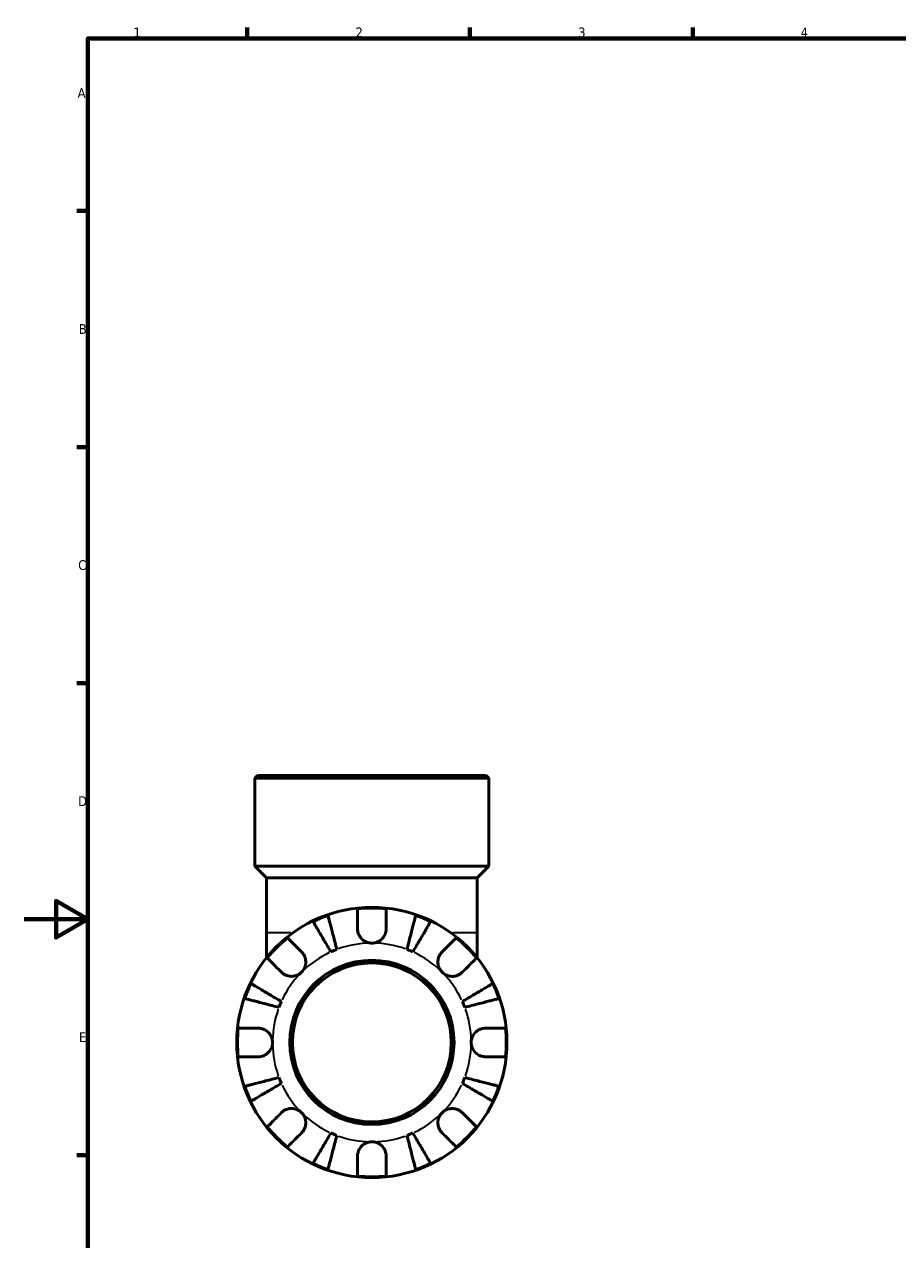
# Model space of a CAD drawing. Header units: millimetres. Extents: x 0 to 905, y -216 to 626.
# Tile 2 of 4: x 0 to 275, y 196 to 578. Entities that reach past the tile are written whole.
import ezdxf

# ---------------------------------------------------------------- set-up
doc = ezdxf.new("R2010")
doc.units = ezdxf.units.MM
for name, color, linetype, lineweight in [('Border (ANSI)', 7, 'Continuous', 70), ('Visible (ANSI)', 7, 'Continuous', 50), ('Visible Narrow (ANSI)', 7, 'Continuous', 35)]:
    doc.layers.add(name, color=color, linetype=linetype, lineweight=lineweight)
doc.styles.add('Note Text (ANSI)', font='tahoma.ttf')

# ---------------------------------------------------------------- blocks, each defined once
blk = doc.blocks.new('Borders Default Border')
at = {"layer": 'Border (ANSI)'}
for p, q in [((70.08, 574), (70.08, 577.45)), ((140.17, 574), (140.17, 577.45)), ((210.25, 574), (210.25, 577.45)), ((20, 519.75), (16.55, 519.75)), ((20, 445.5), (16.55, 445.5)), ((20, 371.25), (16.55, 371.25)), ((20, 222.75), (16.55, 222.75))]:
    blk.add_line(p, q, dxfattribs=at)
at = {"layer": 'Border (ANSI)', "flags": 128}
for points in [[(20, 20), (20, 574), (821, 574), (821, 20), (20, 20)], [(0, 297), (20, 297), (10, 302.77), (10, 291.23), (20, 297)]]:
    blk.add_lwpolyline(points, dxfattribs=at)
at = {"layer": 'Border (ANSI)', "char_height": 3.05, "attachment_point": 7, "style": 'Note Text (ANSI)'}
for s, insert in [('1', (34.35, 574.4)), ('2', (104.2, 574.4)), ('3', (174.26, 574.34)), ('4', (244.23, 574.4)), ('A', (16.78, 555.35)), ('B', (17.15, 481.1)), ('C', (16.95, 406.8)), ('D', (16.96, 332.6)), ('E', (17.21, 258.35))]:
    blk.add_mtext(s, dxfattribs=dict(at, insert=insert))

msp = doc.modelspace()

# ---------------------------------------------------------------- linework, layer by layer
at = {"layer": 'Visible (ANSI)'}
for p, q in [((73.354, 342.241), (72.504, 341.391)), ((146.157, 341.391), (72.504, 341.391)), ((72.504, 313.641), (72.504, 341.391)), ((73.354, 342.241), (145.307, 342.241)), ((145.307, 342.241), (146.157, 341.391)), ((146.157, 313.641), (146.157, 341.391)), ((146.157, 313.641), (72.504, 313.641)), ((76.187, 309.959), (72.504, 313.641)), ((142.474, 309.959), (146.157, 313.641)), ((142.474, 309.959), (76.187, 309.959)), ((76.187, 309.959), (76.187, 292.867)), ((142.474, 309.959), (142.474, 292.867)), ((76.187, 292.867), (76.187, 284.845)), ((142.474, 284.845), (142.474, 292.867))]:
    msp.add_line(p, q, dxfattribs=at)
for radius in [42.5, 25.85, 25]:
    msp.add_circle((109.331, 258.241), radius, dxfattribs=at)
for radius, start, end in [(42.273, 109.05437, 115.94563), (42.273, 83.88919, 96.11081), (42.273, 64.05437, 70.94563), (42.273, 128.88919, 141.11081), (42.273, 38.88919, 51.11081), (31.25, 110.66622, 114.33378), (31.25, 65.66622, 69.33378), (42.273, 154.05437, 160.94563), (42.273, 19.05437, 25.94563), (31.25, 155.66622, 159.33378), (31.25, 20.66622, 24.33378), (42.273, 173.88919, 186.11081), (42.273, 353.88919, 6.11081), (31.25, 200.66622, 204.33378), (31.25, 335.66622, 339.33378), (42.273, 199.05437, 205.94563), (42.273, 334.05437, 340.94563), (42.273, 218.88919, 231.11081), (31.25, 245.66622, 249.33378), (31.25, 290.66622, 294.33378), (42.273, 308.88919, 321.11081), (42.273, 244.05437, 250.94563), (42.273, 289.05437, 295.94563), (42.273, 263.88919, 276.11081)]:
    msp.add_arc((109.331, 258.241), radius, start, end, dxfattribs=at)
for points, knots in [([(95.53, 298.198), (95.567, 298.055), (95.623, 297.84), (95.754, 297.331), (95.843, 296.989), (96.054, 296.173), (96.176, 295.7), (96.423, 294.747), (96.57, 294.179), (96.886, 292.956), (97.055, 292.3), (97.378, 291.052), (97.561, 290.344), (97.936, 288.896), (98.127, 288.157), (98.302, 287.48)], [0.2134337, 0.2134337, 0.2134337, 0.2134337, 0.41601, 0.41601, 0.6243485, 0.6243485, 0.832687, 0.832687, 1.0415719, 1.0415719, 1.2504568, 1.2504568, 1.4601279, 1.4601279, 1.6697991, 1.6697991, 1.6697991, 1.6697991]), ([(104.831, 293.991), (104.831, 294.492), (104.831, 295), (104.831, 296.116), (104.831, 296.705), (104.831, 297.691), (104.831, 298.18), (104.831, 299.024), (104.831, 299.379), (104.831, 299.904), (104.831, 300.126), (104.831, 300.274)], [5.50227189, 5.50227189, 5.50227189, 5.50227189, 5.66172607, 5.66172607, 5.87111315, 5.87111315, 6.07951382, 6.07951382, 6.28791448, 6.28791448, 6.49007585, 6.49007585, 6.49007585, 6.49007585]), ([(113.831, 300.274), (113.831, 300.126), (113.831, 299.904), (113.831, 299.379), (113.831, 299.024), (113.831, 298.18), (113.831, 297.691), (113.831, 296.705), (113.831, 296.116), (113.831, 295), (113.831, 294.492), (113.831, 293.991)], [0.21343841, 0.21343841, 0.21343841, 0.21343841, 0.41559978, 0.41559978, 0.62400044, 0.62400044, 0.8324011, 0.8324011, 1.04178819, 1.04178819, 1.20124236, 1.20124236, 1.20124236, 1.20124236]), ([(120.36, 287.48), (120.535, 288.157), (120.726, 288.896), (121.1, 290.344), (121.283, 291.052), (121.606, 292.3), (121.776, 292.956), (122.092, 294.179), (122.239, 294.747), (122.485, 295.7), (122.608, 296.173), (122.819, 296.989), (122.907, 297.331), (123.039, 297.84), (123.094, 298.055), (123.131, 298.198)], [5.0161165, 5.0161165, 5.0161165, 5.0161165, 5.2257877, 5.2257877, 5.4354588, 5.4354588, 5.6443437, 5.6443437, 5.8532286, 5.8532286, 6.0615671, 6.0615671, 6.2699056, 6.2699056, 6.472482, 6.472482, 6.472482, 6.472482]), ([(96.454, 286.715), (96.099, 287.317), (95.712, 287.975), (94.953, 289.263), (94.582, 289.894), (93.927, 291.005), (93.584, 291.588), (92.943, 292.676), (92.645, 293.182), (92.145, 294.03), (91.897, 294.451), (91.47, 295.177), (91.29, 295.482), (91.023, 295.935), (90.911, 296.126), (90.836, 296.253)], [5.0161165, 5.0161165, 5.0161165, 5.0161165, 5.2257877, 5.2257877, 5.4354588, 5.4354588, 5.6443437, 5.6443437, 5.8532286, 5.8532286, 6.0615671, 6.0615671, 6.2699056, 6.2699056, 6.472482, 6.472482, 6.472482, 6.472482]), ([(127.826, 296.253), (127.751, 296.126), (127.638, 295.935), (127.372, 295.482), (127.192, 295.177), (126.764, 294.451), (126.516, 294.03), (126.017, 293.182), (125.719, 292.676), (125.078, 291.588), (124.734, 291.005), (124.08, 289.894), (123.708, 289.263), (122.949, 287.975), (122.562, 287.317), (122.207, 286.715)], [0.2134337, 0.2134337, 0.2134337, 0.2134337, 0.41601, 0.41601, 0.6243485, 0.6243485, 0.832687, 0.832687, 1.0415719, 1.0415719, 1.2504568, 1.2504568, 1.4601279, 1.4601279, 1.6697991, 1.6697991, 1.6697991, 1.6697991]), ([(82.791, 291.145), (82.896, 291.04), (83.053, 290.883), (83.424, 290.512), (83.675, 290.261), (84.271, 289.664), (84.617, 289.319), (85.315, 288.621), (85.731, 288.205), (86.52, 287.415), (86.88, 287.056), (87.234, 286.702)], [0.21343841, 0.21343841, 0.21343841, 0.21343841, 0.41559978, 0.41559978, 0.62400044, 0.62400044, 0.8324011, 0.8324011, 1.04178819, 1.04178819, 1.20124236, 1.20124236, 1.20124236, 1.20124236]), ([(109.331, 289.491), (108.912, 289.491), (108.496, 289.55), (107.606, 289.804), (107.146, 290.025), (106.357, 290.583), (106.025, 290.904), (105.509, 291.583), (105.314, 291.926), (105.075, 292.51), (105.002, 292.74), (104.899, 293.181), (104.866, 293.391), (104.836, 293.732), (104.831, 293.862), (104.831, 293.991)], [0, 0, 0, 0, 0.1255823, 0.1255823, 0.27758688, 0.27758688, 0.41565829, 0.41565829, 0.53558864, 0.53558864, 0.6106285, 0.6106285, 0.67830711, 0.67830711, 0.7205994, 0.7205994, 0.7205994, 0.7205994]), ([(113.831, 293.991), (113.831, 293.782), (113.816, 293.571), (113.756, 293.149), (113.711, 292.939), (113.574, 292.469), (113.473, 292.212), (113.122, 291.517), (112.822, 291.107), (112.053, 290.365), (111.581, 290.054), (110.515, 289.61), (109.926, 289.491), (109.331, 289.491)], [-0.72877811, -0.72877811, -0.72877811, -0.72877811, -0.65864576, -0.65864576, -0.58948737, -0.58948737, -0.50282865, -0.50282865, -0.34782332, -0.34782332, -0.17870564, -0.17870564, 0, 0, 0, 0]), ([(131.428, 286.702), (131.782, 287.056), (132.141, 287.415), (132.93, 288.205), (133.347, 288.621), (134.044, 289.319), (134.39, 289.664), (134.987, 290.261), (135.237, 290.512), (135.609, 290.883), (135.766, 291.04), (135.87, 291.145)], [5.50227189, 5.50227189, 5.50227189, 5.50227189, 5.66172607, 5.66172607, 5.87111315, 5.87111315, 6.07951382, 6.07951382, 6.28791448, 6.28791448, 6.49007585, 6.49007585, 6.49007585, 6.49007585]), ([(87.234, 286.702), (87.323, 286.613), (87.409, 286.519), (87.677, 286.202), (87.843, 285.962), (88.139, 285.428), (88.265, 285.135), (88.491, 284.387), (88.557, 283.927), (88.544, 282.895), (88.43, 282.335), (87.987, 281.259), (87.655, 280.759), (87.234, 280.338)], [-0.72474413, -0.72474413, -0.72474413, -0.72474413, -0.68292689, -0.68292689, -0.58946764, -0.58946764, -0.49014387, -0.49014387, -0.34933517, -0.34933517, -0.17856496, -0.17856496, 0, 0, 0, 0]), ([(131.428, 280.338), (131.187, 280.58), (130.974, 280.847), (130.6, 281.446), (130.445, 281.777), (130.18, 282.589), (130.105, 283.075), (130.114, 284.026), (130.19, 284.481), (130.429, 285.214), (130.557, 285.5), (130.86, 286.026), (131.031, 286.264), (131.288, 286.558), (131.357, 286.631), (131.428, 286.702)], [0, 0, 0, 0, 0.10230486, 0.10230486, 0.2116531, 0.2116531, 0.35868741, 0.35868741, 0.49861539, 0.49861539, 0.59613895, 0.59613895, 0.69034298, 0.69034298, 0.72355027, 0.72355027, 0.72355027, 0.72355027]), ([(80.87, 280.338), (80.516, 280.692), (80.157, 281.052), (79.367, 281.841), (78.951, 282.257), (78.253, 282.955), (77.908, 283.301), (77.311, 283.897), (77.06, 284.148), (76.689, 284.519), (76.532, 284.676), (76.427, 284.781)], [5.50227189, 5.50227189, 5.50227189, 5.50227189, 5.66172607, 5.66172607, 5.87111315, 5.87111315, 6.07951382, 6.07951382, 6.28791448, 6.28791448, 6.49007585, 6.49007585, 6.49007585, 6.49007585]), ([(142.234, 284.781), (142.13, 284.676), (141.973, 284.519), (141.601, 284.148), (141.351, 283.897), (140.754, 283.301), (140.408, 282.955), (139.71, 282.257), (139.294, 281.841), (138.505, 281.052), (138.146, 280.692), (137.792, 280.338)], [0.21343841, 0.21343841, 0.21343841, 0.21343841, 0.41559978, 0.41559978, 0.62400044, 0.62400044, 0.8324011, 0.8324011, 1.04178819, 1.04178819, 1.20124236, 1.20124236, 1.20124236, 1.20124236]), ([(87.234, 280.338), (86.992, 280.097), (86.725, 279.884), (86.126, 279.511), (85.795, 279.356), (84.983, 279.091), (84.497, 279.016), (83.546, 279.025), (83.091, 279.101), (82.358, 279.339), (82.072, 279.467), (81.546, 279.77), (81.308, 279.942), (81.014, 280.198), (80.941, 280.267), (80.87, 280.338)], [0, 0, 0, 0, 0.10230486, 0.10230486, 0.2116531, 0.2116531, 0.35868741, 0.35868741, 0.49861539, 0.49861539, 0.59613895, 0.59613895, 0.69034298, 0.69034298, 0.72355027, 0.72355027, 0.72355027, 0.72355027]), ([(137.792, 280.338), (137.703, 280.249), (137.609, 280.163), (137.292, 279.895), (137.052, 279.729), (136.518, 279.433), (136.224, 279.307), (135.477, 279.081), (135.017, 279.015), (133.985, 279.028), (133.424, 279.142), (132.349, 279.585), (131.849, 279.917), (131.428, 280.338)], [-0.72474413, -0.72474413, -0.72474413, -0.72474413, -0.68292689, -0.68292689, -0.58946764, -0.58946764, -0.49014387, -0.49014387, -0.34933517, -0.34933517, -0.17856496, -0.17856496, 0, 0, 0, 0]), ([(71.319, 276.736), (71.446, 276.661), (71.637, 276.549), (72.09, 276.282), (72.395, 276.102), (73.121, 275.675), (73.542, 275.427), (74.39, 274.927), (74.896, 274.629), (75.984, 273.988), (76.567, 273.645), (77.678, 272.99), (78.309, 272.619), (79.597, 271.86), (80.255, 271.473), (80.857, 271.118)], [0.2134337, 0.2134337, 0.2134337, 0.2134337, 0.41601, 0.41601, 0.6243485, 0.6243485, 0.832687, 0.832687, 1.0415719, 1.0415719, 1.2504568, 1.2504568, 1.4601279, 1.4601279, 1.6697991, 1.6697991, 1.6697991, 1.6697991]), ([(137.804, 271.118), (138.407, 271.473), (139.064, 271.86), (140.353, 272.619), (140.983, 272.99), (142.094, 273.645), (142.677, 273.988), (143.766, 274.629), (144.272, 274.927), (145.12, 275.427), (145.541, 275.675), (146.267, 276.102), (146.572, 276.282), (147.024, 276.549), (147.215, 276.661), (147.343, 276.736)], [5.0161165, 5.0161165, 5.0161165, 5.0161165, 5.2257877, 5.2257877, 5.4354588, 5.4354588, 5.6443437, 5.6443437, 5.8532286, 5.8532286, 6.0615671, 6.0615671, 6.2699056, 6.2699056, 6.472482, 6.472482, 6.472482, 6.472482]), ([(80.092, 269.27), (79.415, 269.445), (78.676, 269.636), (77.228, 270.011), (76.52, 270.194), (75.272, 270.517), (74.616, 270.686), (73.393, 271.002), (72.825, 271.149), (71.872, 271.396), (71.399, 271.518), (70.583, 271.729), (70.241, 271.818), (69.732, 271.949), (69.517, 272.005), (69.374, 272.042)], [5.0161165, 5.0161165, 5.0161165, 5.0161165, 5.2257877, 5.2257877, 5.4354588, 5.4354588, 5.6443437, 5.6443437, 5.8532286, 5.8532286, 6.0615671, 6.0615671, 6.2699056, 6.2699056, 6.472482, 6.472482, 6.472482, 6.472482]), ([(149.287, 272.042), (149.144, 272.005), (148.929, 271.949), (148.421, 271.818), (148.078, 271.729), (147.262, 271.518), (146.789, 271.396), (145.836, 271.149), (145.268, 271.002), (144.045, 270.686), (143.39, 270.517), (142.141, 270.194), (141.433, 270.011), (139.986, 269.636), (139.246, 269.445), (138.57, 269.27)], [0.2134337, 0.2134337, 0.2134337, 0.2134337, 0.41601, 0.41601, 0.6243485, 0.6243485, 0.832687, 0.832687, 1.0415719, 1.0415719, 1.2504568, 1.2504568, 1.4601279, 1.4601279, 1.6697991, 1.6697991, 1.6697991, 1.6697991]), ([(67.298, 262.741), (67.446, 262.741), (67.668, 262.741), (68.193, 262.741), (68.548, 262.741), (69.392, 262.741), (69.881, 262.741), (70.867, 262.741), (71.456, 262.741), (72.572, 262.741), (73.08, 262.741), (73.581, 262.741)], [0.21343841, 0.21343841, 0.21343841, 0.21343841, 0.41559978, 0.41559978, 0.62400044, 0.62400044, 0.8324011, 0.8324011, 1.04178819, 1.04178819, 1.20124236, 1.20124236, 1.20124236, 1.20124236]), ([(73.581, 262.741), (73.736, 262.741), (73.892, 262.733), (74.312, 262.689), (74.576, 262.638), (75.127, 262.478), (75.412, 262.363), (76.099, 262), (76.478, 261.717), (77.202, 260.972), (77.516, 260.496), (77.963, 259.424), (78.081, 258.836), (78.081, 258.241)], [-0.71968867, -0.71968867, -0.71968867, -0.71968867, -0.66913349, -0.66913349, -0.58448293, -0.58448293, -0.49008499, -0.49008499, -0.34765985, -0.34765985, -0.17827673, -0.17827673, 0, 0, 0, 0]), ([(140.581, 258.241), (140.581, 258.642), (140.634, 259.041), (140.857, 259.855), (141.036, 260.262), (141.58, 261.128), (141.979, 261.551), (142.746, 262.107), (143.071, 262.284), (143.67, 262.524), (143.936, 262.602), (144.482, 262.71), (144.762, 262.738), (145.052, 262.741), (145.066, 262.741), (145.081, 262.741)], [-3.12621297, -3.12621297, -3.12621297, -3.12621297, -3.00592131, -3.00592131, -2.87295675, -2.87295675, -2.69789372, -2.69789372, -2.58338701, -2.58338701, -2.49547573, -2.49547573, -2.40310236, -2.40310236, -2.39831682, -2.39831682, -2.39831682, -2.39831682]), ([(145.081, 262.741), (145.581, 262.741), (146.089, 262.741), (147.205, 262.741), (147.794, 262.741), (148.781, 262.741), (149.27, 262.741), (150.114, 262.741), (150.468, 262.741), (150.993, 262.741), (151.215, 262.741), (151.363, 262.741)], [5.50227189, 5.50227189, 5.50227189, 5.50227189, 5.66172607, 5.66172607, 5.87111315, 5.87111315, 6.07951382, 6.07951382, 6.28791448, 6.28791448, 6.49007585, 6.49007585, 6.49007585, 6.49007585]), ([(78.081, 258.241), (78.081, 257.84), (78.027, 257.441), (77.805, 256.627), (77.625, 256.22), (77.082, 255.355), (76.683, 254.931), (75.915, 254.376), (75.59, 254.198), (74.991, 253.959), (74.726, 253.881), (74.179, 253.772), (73.899, 253.744), (73.609, 253.741), (73.595, 253.741), (73.581, 253.741)], [-3.12621297, -3.12621297, -3.12621297, -3.12621297, -3.00592131, -3.00592131, -2.87295675, -2.87295675, -2.69789372, -2.69789372, -2.58338701, -2.58338701, -2.49547573, -2.49547573, -2.40310236, -2.40310236, -2.39831682, -2.39831682, -2.39831682, -2.39831682]), ([(145.081, 253.741), (144.926, 253.741), (144.769, 253.749), (144.349, 253.793), (144.086, 253.844), (143.534, 254.005), (143.249, 254.119), (142.563, 254.482), (142.183, 254.766), (141.459, 255.511), (141.145, 255.987), (140.698, 257.058), (140.581, 257.647), (140.581, 258.241)], [-0.71968867, -0.71968867, -0.71968867, -0.71968867, -0.66913349, -0.66913349, -0.58448293, -0.58448293, -0.49008499, -0.49008499, -0.34765985, -0.34765985, -0.17827673, -0.17827673, 0, 0, 0, 0]), ([(73.581, 253.741), (73.08, 253.741), (72.572, 253.741), (71.456, 253.741), (70.867, 253.741), (69.881, 253.741), (69.392, 253.741), (68.548, 253.741), (68.193, 253.741), (67.668, 253.741), (67.446, 253.741), (67.298, 253.741)], [5.50227189, 5.50227189, 5.50227189, 5.50227189, 5.66172607, 5.66172607, 5.87111315, 5.87111315, 6.07951382, 6.07951382, 6.28791448, 6.28791448, 6.49007585, 6.49007585, 6.49007585, 6.49007585]), ([(151.363, 253.741), (151.215, 253.741), (150.993, 253.741), (150.468, 253.741), (150.114, 253.741), (149.27, 253.741), (148.781, 253.741), (147.794, 253.741), (147.205, 253.741), (146.089, 253.741), (145.581, 253.741), (145.081, 253.741)], [0.21343841, 0.21343841, 0.21343841, 0.21343841, 0.41559978, 0.41559978, 0.62400044, 0.62400044, 0.8324011, 0.8324011, 1.04178819, 1.04178819, 1.20124236, 1.20124236, 1.20124236, 1.20124236]), ([(69.374, 244.441), (69.517, 244.478), (69.732, 244.533), (70.241, 244.665), (70.583, 244.753), (71.399, 244.964), (71.872, 245.087), (72.825, 245.333), (73.393, 245.48), (74.616, 245.796), (75.272, 245.966), (76.52, 246.289), (77.228, 246.472), (78.676, 246.846), (79.415, 247.037), (80.092, 247.212)], [0.2134337, 0.2134337, 0.2134337, 0.2134337, 0.41601, 0.41601, 0.6243485, 0.6243485, 0.832687, 0.832687, 1.0415719, 1.0415719, 1.2504568, 1.2504568, 1.4601279, 1.4601279, 1.6697991, 1.6697991, 1.6697991, 1.6697991]), ([(80.857, 245.365), (80.255, 245.01), (79.597, 244.623), (78.309, 243.864), (77.678, 243.492), (76.567, 242.838), (75.984, 242.494), (74.896, 241.853), (74.39, 241.555), (73.542, 241.056), (73.121, 240.808), (72.395, 240.38), (72.09, 240.2), (71.637, 239.934), (71.446, 239.821), (71.319, 239.746)], [5.0161165, 5.0161165, 5.0161165, 5.0161165, 5.2257877, 5.2257877, 5.4354588, 5.4354588, 5.6443437, 5.6443437, 5.8532286, 5.8532286, 6.0615671, 6.0615671, 6.2699056, 6.2699056, 6.472482, 6.472482, 6.472482, 6.472482]), ([(147.343, 239.746), (147.215, 239.821), (147.024, 239.934), (146.572, 240.2), (146.267, 240.38), (145.541, 240.808), (145.12, 241.056), (144.272, 241.555), (143.766, 241.853), (142.677, 242.494), (142.094, 242.838), (140.983, 243.492), (140.353, 243.864), (139.064, 244.623), (138.407, 245.01), (137.804, 245.365)], [0.2134337, 0.2134337, 0.2134337, 0.2134337, 0.41601, 0.41601, 0.6243485, 0.6243485, 0.832687, 0.832687, 1.0415719, 1.0415719, 1.2504568, 1.2504568, 1.4601279, 1.4601279, 1.6697991, 1.6697991, 1.6697991, 1.6697991]), ([(138.57, 247.212), (139.246, 247.037), (139.986, 246.846), (141.433, 246.472), (142.141, 246.289), (143.39, 245.966), (144.045, 245.796), (145.268, 245.48), (145.836, 245.333), (146.789, 245.087), (147.262, 244.964), (148.078, 244.753), (148.421, 244.665), (148.929, 244.533), (149.144, 244.478), (149.287, 244.441)], [5.0161165, 5.0161165, 5.0161165, 5.0161165, 5.2257877, 5.2257877, 5.4354588, 5.4354588, 5.6443437, 5.6443437, 5.8532286, 5.8532286, 6.0615671, 6.0615671, 6.2699056, 6.2699056, 6.472482, 6.472482, 6.472482, 6.472482]), ([(80.87, 236.144), (80.959, 236.233), (81.053, 236.32), (81.37, 236.587), (81.61, 236.754), (82.144, 237.05), (82.437, 237.175), (83.185, 237.402), (83.645, 237.468), (84.677, 237.454), (85.237, 237.34), (86.313, 236.898), (86.813, 236.565), (87.234, 236.144)], [-0.72474413, -0.72474413, -0.72474413, -0.72474413, -0.68292689, -0.68292689, -0.58946764, -0.58946764, -0.49014387, -0.49014387, -0.34933517, -0.34933517, -0.17856496, -0.17856496, 0, 0, 0, 0]), ([(131.428, 236.144), (131.669, 236.385), (131.937, 236.598), (132.535, 236.972), (132.866, 237.127), (133.678, 237.392), (134.164, 237.467), (135.115, 237.458), (135.57, 237.382), (136.304, 237.143), (136.589, 237.015), (137.115, 236.712), (137.353, 236.541), (137.647, 236.284), (137.721, 236.215), (137.792, 236.144)], [0, 0, 0, 0, 0.10230486, 0.10230486, 0.2116531, 0.2116531, 0.35868741, 0.35868741, 0.49861539, 0.49861539, 0.59613895, 0.59613895, 0.69034298, 0.69034298, 0.72355027, 0.72355027, 0.72355027, 0.72355027]), ([(76.427, 231.702), (76.532, 231.806), (76.689, 231.963), (77.06, 232.335), (77.311, 232.585), (77.908, 233.182), (78.253, 233.528), (78.951, 234.225), (79.367, 234.642), (80.157, 235.431), (80.516, 235.79), (80.87, 236.144)], [0.21343841, 0.21343841, 0.21343841, 0.21343841, 0.41559978, 0.41559978, 0.62400044, 0.62400044, 0.8324011, 0.8324011, 1.04178819, 1.04178819, 1.20124236, 1.20124236, 1.20124236, 1.20124236]), ([(87.234, 236.144), (87.475, 235.903), (87.688, 235.635), (88.061, 235.037), (88.216, 234.706), (88.481, 233.894), (88.556, 233.408), (88.547, 232.457), (88.471, 232.002), (88.233, 231.268), (88.105, 230.983), (87.802, 230.457), (87.63, 230.219), (87.374, 229.925), (87.305, 229.851), (87.234, 229.78)], [0, 0, 0, 0, 0.10230486, 0.10230486, 0.2116531, 0.2116531, 0.35868741, 0.35868741, 0.49861539, 0.49861539, 0.59613895, 0.59613895, 0.69034298, 0.69034298, 0.72355027, 0.72355027, 0.72355027, 0.72355027]), ([(131.428, 229.78), (131.339, 229.869), (131.252, 229.963), (130.985, 230.28), (130.818, 230.52), (130.522, 231.054), (130.397, 231.348), (130.17, 232.095), (130.104, 232.555), (130.118, 233.587), (130.232, 234.148), (130.674, 235.223), (131.007, 235.723), (131.428, 236.144)], [-0.72474413, -0.72474413, -0.72474413, -0.72474413, -0.68292689, -0.68292689, -0.58946764, -0.58946764, -0.49014387, -0.49014387, -0.34933517, -0.34933517, -0.17856496, -0.17856496, 0, 0, 0, 0]), ([(137.792, 236.144), (138.146, 235.79), (138.505, 235.431), (139.294, 234.642), (139.71, 234.225), (140.408, 233.528), (140.754, 233.182), (141.351, 232.585), (141.601, 232.335), (141.973, 231.963), (142.13, 231.806), (142.234, 231.702)], [5.50227189, 5.50227189, 5.50227189, 5.50227189, 5.66172607, 5.66172607, 5.87111315, 5.87111315, 6.07951382, 6.07951382, 6.28791448, 6.28791448, 6.49007585, 6.49007585, 6.49007585, 6.49007585]), ([(87.234, 229.78), (86.88, 229.426), (86.52, 229.067), (85.731, 228.278), (85.315, 227.862), (84.617, 227.164), (84.271, 226.818), (83.675, 226.221), (83.424, 225.971), (83.053, 225.599), (82.896, 225.442), (82.791, 225.338)], [5.50227189, 5.50227189, 5.50227189, 5.50227189, 5.66172607, 5.66172607, 5.87111315, 5.87111315, 6.07951382, 6.07951382, 6.28791448, 6.28791448, 6.49007585, 6.49007585, 6.49007585, 6.49007585]), ([(90.836, 220.229), (90.911, 220.357), (91.023, 220.548), (91.29, 221), (91.47, 221.305), (91.897, 222.031), (92.145, 222.452), (92.645, 223.3), (92.943, 223.806), (93.584, 224.895), (93.927, 225.478), (94.582, 226.589), (94.953, 227.219), (95.712, 228.508), (96.099, 229.165), (96.454, 229.768)], [0.2134337, 0.2134337, 0.2134337, 0.2134337, 0.41601, 0.41601, 0.6243485, 0.6243485, 0.832687, 0.832687, 1.0415719, 1.0415719, 1.2504568, 1.2504568, 1.4601279, 1.4601279, 1.6697991, 1.6697991, 1.6697991, 1.6697991]), ([(122.207, 229.768), (122.562, 229.165), (122.949, 228.508), (123.708, 227.219), (124.08, 226.589), (124.734, 225.478), (125.078, 224.895), (125.719, 223.806), (126.017, 223.3), (126.516, 222.452), (126.764, 222.031), (127.192, 221.305), (127.372, 221), (127.638, 220.548), (127.751, 220.357), (127.826, 220.229)], [5.0161165, 5.0161165, 5.0161165, 5.0161165, 5.2257877, 5.2257877, 5.4354588, 5.4354588, 5.6443437, 5.6443437, 5.8532286, 5.8532286, 6.0615671, 6.0615671, 6.2699056, 6.2699056, 6.472482, 6.472482, 6.472482, 6.472482]), ([(135.87, 225.338), (135.766, 225.442), (135.609, 225.599), (135.237, 225.971), (134.987, 226.221), (134.39, 226.818), (134.044, 227.164), (133.347, 227.862), (132.93, 228.278), (132.141, 229.067), (131.782, 229.426), (131.428, 229.78)], [0.21343841, 0.21343841, 0.21343841, 0.21343841, 0.41559978, 0.41559978, 0.62400044, 0.62400044, 0.8324011, 0.8324011, 1.04178819, 1.04178819, 1.20124236, 1.20124236, 1.20124236, 1.20124236]), ([(98.302, 229.002), (98.127, 228.326), (97.936, 227.586), (97.561, 226.139), (97.378, 225.43), (97.055, 224.182), (96.886, 223.527), (96.57, 222.304), (96.423, 221.736), (96.176, 220.783), (96.054, 220.31), (95.843, 219.494), (95.754, 219.151), (95.623, 218.643), (95.567, 218.428), (95.53, 218.285)], [5.0161165, 5.0161165, 5.0161165, 5.0161165, 5.2257877, 5.2257877, 5.4354588, 5.4354588, 5.6443437, 5.6443437, 5.8532286, 5.8532286, 6.0615671, 6.0615671, 6.2699056, 6.2699056, 6.472482, 6.472482, 6.472482, 6.472482]), ([(104.831, 222.491), (104.831, 222.646), (104.839, 222.803), (104.883, 223.223), (104.934, 223.486), (105.094, 224.038), (105.209, 224.323), (105.572, 225.009), (105.855, 225.389), (106.6, 226.113), (107.076, 226.427), (108.148, 226.874), (108.736, 226.991), (109.331, 226.991)], [-0.71968867, -0.71968867, -0.71968867, -0.71968867, -0.66913349, -0.66913349, -0.58448293, -0.58448293, -0.49008499, -0.49008499, -0.34765985, -0.34765985, -0.17827673, -0.17827673, 0, 0, 0, 0]), ([(109.331, 226.991), (109.732, 226.991), (110.131, 226.938), (110.945, 226.715), (111.352, 226.536), (112.217, 225.992), (112.641, 225.593), (113.196, 224.826), (113.374, 224.501), (113.613, 223.902), (113.691, 223.636), (113.8, 223.09), (113.828, 222.81), (113.831, 222.52), (113.831, 222.506), (113.831, 222.491)], [-3.12621297, -3.12621297, -3.12621297, -3.12621297, -3.00592131, -3.00592131, -2.87295675, -2.87295675, -2.69789372, -2.69789372, -2.58338701, -2.58338701, -2.49547573, -2.49547573, -2.40310236, -2.40310236, -2.39831682, -2.39831682, -2.39831682, -2.39831682]), ([(123.131, 218.285), (123.094, 218.428), (123.039, 218.643), (122.907, 219.151), (122.819, 219.494), (122.608, 220.31), (122.485, 220.783), (122.239, 221.736), (122.092, 222.304), (121.776, 223.527), (121.606, 224.182), (121.283, 225.43), (121.1, 226.139), (120.726, 227.586), (120.535, 228.326), (120.36, 229.002)], [0.2134337, 0.2134337, 0.2134337, 0.2134337, 0.41601, 0.41601, 0.6243485, 0.6243485, 0.832687, 0.832687, 1.0415719, 1.0415719, 1.2504568, 1.2504568, 1.4601279, 1.4601279, 1.6697991, 1.6697991, 1.6697991, 1.6697991]), ([(104.831, 216.209), (104.831, 216.357), (104.831, 216.579), (104.831, 217.104), (104.831, 217.458), (104.831, 218.302), (104.831, 218.791), (104.831, 219.778), (104.831, 220.367), (104.831, 221.483), (104.831, 221.991), (104.831, 222.491)], [0.21343841, 0.21343841, 0.21343841, 0.21343841, 0.41559978, 0.41559978, 0.62400044, 0.62400044, 0.8324011, 0.8324011, 1.04178819, 1.04178819, 1.20124236, 1.20124236, 1.20124236, 1.20124236]), ([(113.831, 222.491), (113.831, 221.991), (113.831, 221.483), (113.831, 220.367), (113.831, 219.778), (113.831, 218.791), (113.831, 218.302), (113.831, 217.458), (113.831, 217.104), (113.831, 216.579), (113.831, 216.357), (113.831, 216.209)], [5.50227189, 5.50227189, 5.50227189, 5.50227189, 5.66172607, 5.66172607, 5.87111315, 5.87111315, 6.07951382, 6.07951382, 6.28791448, 6.28791448, 6.49007585, 6.49007585, 6.49007585, 6.49007585])]:
    msp.add_open_spline(points, degree=3, knots=knots, dxfattribs=at)
at = {"layer": 'Visible Narrow (ANSI)'}
for p, q in [((76.209, 292.867), (83.892, 292.867)), ((134.769, 292.867), (142.452, 292.867))]:
    msp.add_line(p, q, dxfattribs=at)
for start, end in [(91.03331, 109.63291), (70.36709, 88.96669), (115.36709, 133.96669), (46.03331, 64.63291), (136.03331, 154.63291), (25.36709, 43.96669), (160.36709, 178.96669), (1.03331, 19.63291), (181.03331, 199.63291), (340.36709, 358.96669), (205.36709, 223.96669), (316.03331, 334.63291), (226.03331, 244.63291), (295.36709, 313.96669), (250.36709, 268.96669), (271.03331, 289.63291)]:
    msp.add_arc((109.331, 258.241), 31.25, start, end, dxfattribs=at)

# ---------------------------------------------------------------- block references
msp.add_blockref('Borders Default Border', (0, 0))

doc.saveas('drawing.dxf')
